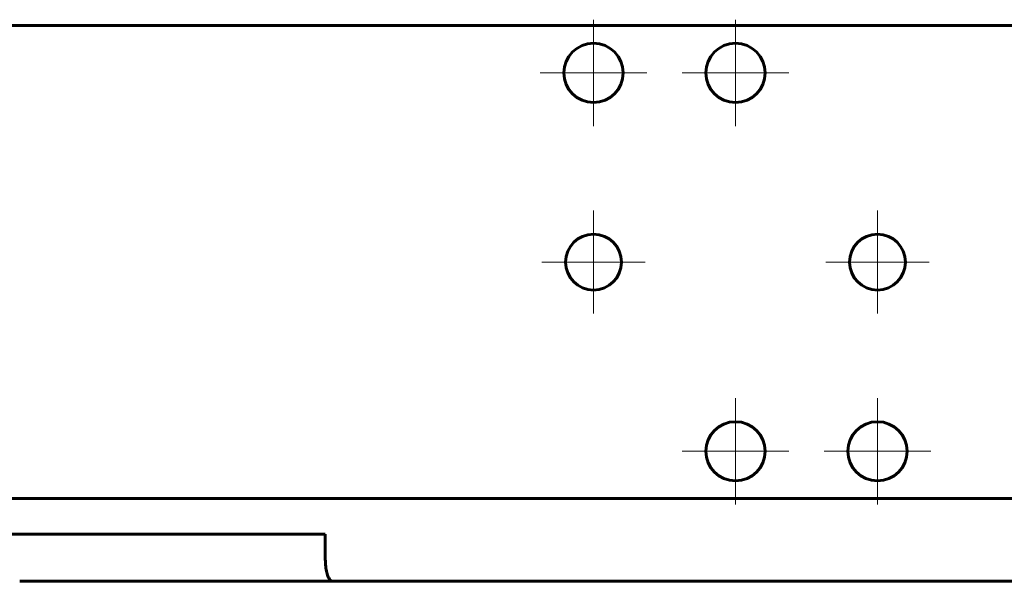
# Model space of a CAD drawing. Header units: millimetres. Extents: x -136 to 322, y -77 to 78.
# Tile 2 of 15: x -60 to 23, y -77 to -29. Entities that reach past the tile are written whole.
import ezdxf

# ---------------------------------------------------------------- set-up
doc = ezdxf.new("R2010")
doc.units = ezdxf.units.MM
doc.linetypes.add('K5LT_AXLED', pattern=[12, 7.5, -1.5, 1.5, -1.5])
doc.linetypes.add('K5LT_BASIC', pattern=[0])
doc.layers.add('Системный слой (1)', color=7, linetype='Continuous', true_color=0x6c6c6c)

# ---------------------------------------------------------------- blocks, each defined once
blk = doc.blocks.new('U24')
at = {"layer": 'Системный слой (1)', "color": 30, "linetype": 'K5LT_AXLED', "lineweight": 18, "true_color": 0xff8000}
for q in [(-12, -45.138), (-16.362, -49.5), (-7.638, -49.5), (-12, -53.862)]:
    blk.add_line((-12, -49.5), q, dxfattribs=at)
blk = doc.blocks.new('U25')
at = {"layer": 'Системный слой (1)', "color": 30, "linetype": 'K5LT_AXLED', "lineweight": 18, "true_color": 0xff8000}
for q in [(-12, -29), (-16.5, -33.5), (-7.5, -33.5), (-12, -38)]:
    blk.add_line((-12, -33.5), q, dxfattribs=at)
blk = doc.blocks.new('U27')
at = {"layer": 'Системный слой (1)', "color": 30, "linetype": 'K5LT_AXLED', "lineweight": 18, "true_color": 0xff8000}
for q in [(0, -61), (-4.5, -65.5), (4.5, -65.5), (0, -70)]:
    blk.add_line((0, -65.5), q, dxfattribs=at)
blk = doc.blocks.new('U28')
at = {"layer": 'Системный слой (1)', "color": 30, "linetype": 'K5LT_AXLED', "lineweight": 18, "true_color": 0xff8000}
for q in [(0, -29), (-4.5, -33.5), (4.5, -33.5), (0, -38)]:
    blk.add_line((0, -33.5), q, dxfattribs=at)
blk = doc.blocks.new('U30')
at = {"layer": 'Системный слой (1)', "color": 30, "linetype": 'K5LT_AXLED', "lineweight": 18, "true_color": 0xff8000}
for q in [(12, -61), (7.5, -65.5), (16.5, -65.5), (12, -70)]:
    blk.add_line((12, -65.5), q, dxfattribs=at)
blk = doc.blocks.new('U31')
at = {"layer": 'Системный слой (1)', "color": 30, "linetype": 'K5LT_AXLED', "lineweight": 18, "true_color": 0xff8000}
for q in [(12, -45.138), (7.638, -49.5), (16.362, -49.5), (12, -53.862)]:
    blk.add_line((12, -49.5), q, dxfattribs=at)

msp = doc.modelspace()

# ---------------------------------------------------------------- linework, layer by layer
at = {"layer": 'Системный слой (1)', "color": 150, "linetype": 'K5LT_BASIC', "lineweight": 60, "true_color": 0x0080ff}
for p, q in [((118.9, -29.5), (-118.9, -29.5)), ((118.9, -69.5), (-118.9, -69.5)), ((-118.9, -72.5), (-34.673, -72.5)), ((-34.673, -72.5), (-34.673, -74.5)), ((-60.5, -76.5), (-34.062, -76.5)), ((34.062, -76.5), (-34.062, -76.5))]:
    msp.add_line(p, q, dxfattribs=at)
for centre, radius in [((-12, -33.5), 2.5), ((0, -33.5), 2.5), ((-12, -49.5), 2.362), ((12, -49.5), 2.362), ((0, -65.5), 2.5), ((12, -65.5), 2.5)]:
    msp.add_circle(centre, radius, dxfattribs=at)
msp.add_open_spline([(-34.062, -76.5), (-34.1, -76.5), (-34.163, -76.481), (-34.251, -76.41), (-34.321, -76.32), (-34.387, -76.202), (-34.449, -76.059), (-34.512, -75.869), (-34.568, -75.638), (-34.614, -75.383), (-34.648, -75.1), (-34.669, -74.805), (-34.673, -74.599), (-34.673, -74.5)], degree=3, knots=[0, 0, 0, 0, 1.666679, 2.778295, 4.048164, 4.980678, 6.112343, 7.403263, 8.717551, 10.042664, 11.302628, 12.710193, 14, 14, 14, 14], dxfattribs=at)

# ---------------------------------------------------------------- block references
at = {"layer": 'Системный слой (1)'}
for name in ['U25', 'U28', 'U24', 'U31', 'U27', 'U30']:
    msp.add_blockref(name, (0, 0), dxfattribs=at)

doc.saveas('drawing.dxf')
